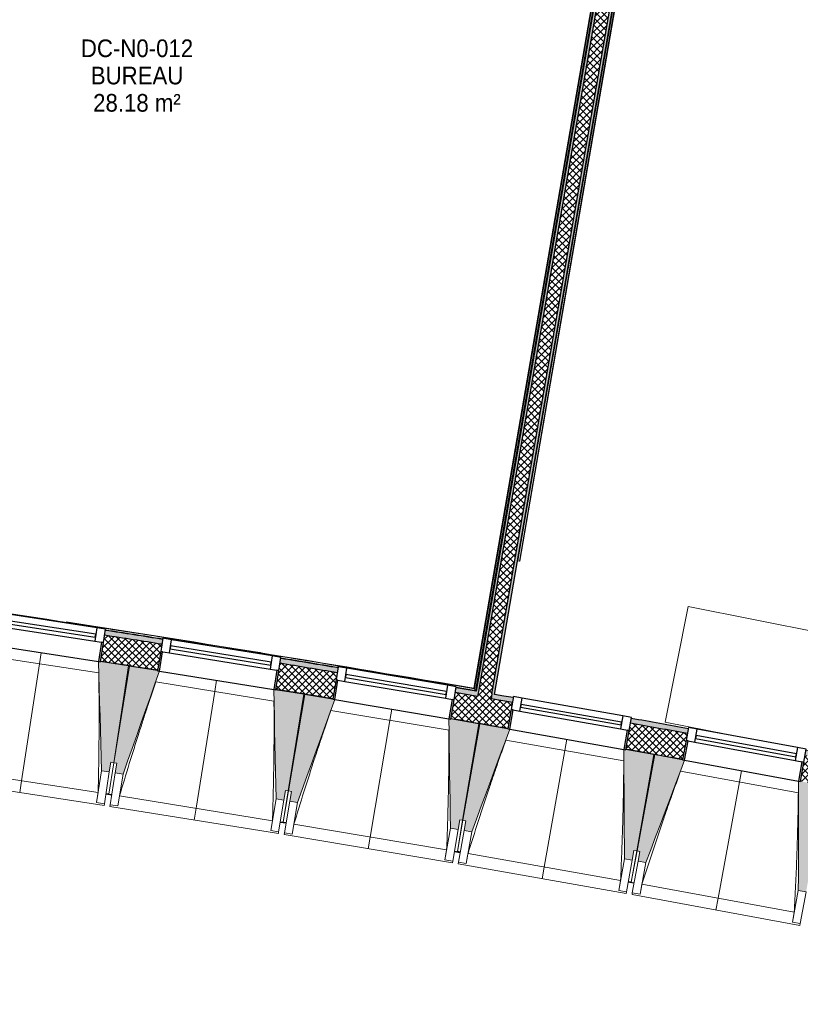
# Model space of a CAD drawing. Header units: millimetres. Extents: x 1909 to 61055, y -36590 to 14615.
# Tile 18 of 49: x 37274 to 41252, y -32461 to -27445. Entities that reach past the tile are written whole.
import ezdxf

# ---------------------------------------------------------------- set-up
doc = ezdxf.new("R2010")
doc.units = ezdxf.units.MM
for name, color, linetype, lineweight in [('A-AREA-IDEN', 7, 'Continuous', 30), ('A-FLOR', 7, 'Continuous', 25), ('A-FLOR-HRAL', 7, 'Continuous', 18), ('A-GENM', 7, 'Continuous', 18), ('A-GLAZ', 7, 'Continuous', 25), ('A-WALL', 7, 'Continuous', 25), ('A-WALL-PATT', 7, 'Continuous', 25), ('I-WALL', 7, 'Continuous', 25), ('Q-CASE', 7, 'Continuous', 18), ('S-BEAM', 7, 'Continuous', 18)]:
    doc.layers.add(name, color=color, linetype=linetype, lineweight=lineweight)
doc.styles.add('Arial_1', font='arial.ttf', dxfattribs={"width": 0.9, "height": 90})
pattern_1 = [(45, (0, 0), (-17.67767, 17.67767), []), (135, (0, 0), (-17.67767, -17.67767), [])]

# ---------------------------------------------------------------- blocks, each defined once
blk = doc.blocks.new('XXX_VIDE FENETRE - 590-389517-2021_015_1111_DCE_1_50_N0 FINI_SSI_CMSI')
at = {"layer": 'A-GLAZ'}
for p, q in [((-305.1, 0), (-305.1, -100)), ((-295.1, 0), (-305.1, 0)), ((295.1, 0), (-295.1, 0)), ((-295.1, -100), (-295.1, 0)), ((305.1, 0), (295.1, 0)), ((295.1, 0), (295.1, -100)), ((305.1, -100), (305.1, 0)), ((-305.1, -100), (-295.1, -100)), ((-260.1, -100), (-305.1, -100)), ((-305.1, -100), (-305.1, -167.5)), ((-260.1, -167.5), (-260.1, -100)), ((260.1, -100), (-260.1, -100)), ((260.1, -100), (260.1, -167.5)), ((305.1, -100), (260.1, -100)), ((295.1, -100), (305.1, -100)), ((305.1, -167.5), (305.1, -100)), ((-305.1, -167.5), (-260.1, -167.5)), ((-260.1, -167.5), (260.1, -167.5)), ((260.1, -167.5), (305.1, -167.5))]:
    blk.add_line(p, q, dxfattribs=at)
at = {"layer": 'A-GLAZ', "color": 173, "true_color": 0x5c63b1}
for p, q in [((260.1, -120), (-260.1, -120)), ((-260.1, -120), (-260.1, -135)), ((-260.1, -135), (260.1, -135)), ((260.1, -135), (260.1, -120))]:
    blk.add_line(p, q, dxfattribs=at)
blk = doc.blocks.new('Garde-corps - Garde-corps-509925-2021_015_1111_DCE_1_50_N0 FINI_SSI_CMSI')
at = {"layer": 'A-FLOR-HRAL'}
for p, q in [((801, -25794.3), (-70.1, -30850.8)), ((802.7, -25794.5), (-68.8, -30852.7)), ((804.4, -25794.8), (-67.3, -30854.7)), ((811.4, -25796), (-61.5, -30862.9)), ((-1157, -30668.9), (-1170.6, -30666.7)), ((-1030.9, -30703.2), (-1053.8, -30699.5)), ((-800.1, -30738.5), (-840, -30732.3)), ((-70.1, -30850.8), (-346.3, -30808.3)), ((-70.1, -30850.8), (-259.8, -30818.3)), ((-61.5, -30862.9), (-160.1, -30847.7)), ((-61.5, -30862.9), (-159.8, -30846))]:
    blk.add_line(p, q, dxfattribs=at)
at = {"layer": 'A-FLOR-HRAL', "flags": 128}
blk.add_lwpolyline([(-67.3, -30854.7), (-64.4, -30858.8), (-61.5, -30862.9)], dxfattribs=at)
at = {"layer": 'A-FLOR-HRAL'}
for radius, start, end in [(125935, 80.251097, 82.25963), (125936.7, 80.251889, 81.210417), (125927.8, 80.983066, 81.117624), (125927.8, 80.570873, 80.705431)]:
    blk.add_arc((-21392, -154971), radius, start, end, dxfattribs=at)
for points, knots in [([(-70.1, -30850.8), (-70.1, -30850.8), (-70.1, -30850.8), (-70, -30850.9), (-69.9, -30851), (-69.8, -30851.1), (-69.7, -30851.3), (-69.6, -30851.5), (-69.4, -30851.7), (-69.3, -30851.9), (-69.1, -30852.2), (-68.9, -30852.4), (-68.8, -30852.6), (-68.8, -30852.7)], [0.075, 0.075, 0.075, 0.075, 0.15, 0.2125, 0.275, 0.35, 0.425, 0.5, 0.6, 0.7, 0.775, 0.85, 1, 1, 1, 1]), ([(-61.5, -30862.9), (-61.5, -30862.9), (-61.5, -30862.9), (-61.5, -30863), (-61.4, -30863), (-61.4, -30863.1), (-61.3, -30863.2), (-61.3, -30863.3), (-61.2, -30863.4), (-61.1, -30863.5), (-61, -30863.6), (-60.9, -30863.7), (-60.9, -30863.8), (-60.8, -30864), (-60.7, -30864.1), (-60.6, -30864.3), (-60.4, -30864.4), (-60.3, -30864.6), (-60.2, -30864.8), (-59.9, -30865.1), (-59.5, -30865.7), (-59.2, -30866.1), (-59.1, -30866.4)], [0, 0, 0, 0, 0.071429, 0.107143, 0.142857, 0.178571, 0.214286, 0.25, 0.285714, 0.321429, 0.357143, 0.392857, 0.428571, 0.464286, 0.5, 0.535714, 0.571429, 0.607143, 0.642857, 0.714286, 0.857143, 1, 1, 1, 1])]:
    blk.add_open_spline(points, degree=3, knots=knots, dxfattribs=at)
blk = doc.blocks.new('Garde-corps - Garde-corps-513392-2021_015_1111_DCE_1_50_N0 FINI_SSI_CMSI')
at = {"layer": 'A-FLOR-HRAL'}
for p, q in [((154.7, -30202.5), (886.9, -25952.8)), ((161.8, -30203.7), (893.9, -25954.2)), ((163.5, -30204), (895.6, -25954.5)), ((165.1, -30204.3), (897.2, -25954.8)), ((151.8, -30202), (154.7, -30202.5)), ((161.8, -30203.7), (154.7, -30202.5)), ((163.5, -30204), (161.8, -30203.7)), ((163.5, -30204), (165.1, -30204.3))]:
    blk.add_line(p, q, dxfattribs=at)
blk = doc.blocks.new('72_SOUS EVIER - Type A-516873-2021_015_1111_DCE_1_50_N0 FINI_SSI_CMSI')
at = {"layer": 'Q-CASE', "color": 8, "true_color": 0x808080}
for p, q in [((475.8, 0), (612.7, 0)), ((914.6, 0), (1344.7, 0)), ((1344.7, 0), (1344.7, -600)), ((-1249.5, -600), (1344.7, -600))]:
    blk.add_line(p, q, dxfattribs=at)
blk = doc.blocks.new('B02_ARC_rvt-1-2021_015_1111_DCE_1_50_N0 FINI_SSI_CMSI')
at = {"layer": 'A-WALL-PATT', "true_color": 0xdadada}
h = blk.add_hatch(color=254, dxfattribs=at)
h.paths.add_polyline_path([(-46.8, -30868.5), (825.4, -25806.4), (859.8, -25812.4), (862, -25800), (815.2, -25792), (-59.1, -30866.4), (-52.9, -30867.4)])
h.paths.add_polyline_path([(1033.6, -24804), (1035.7, -24791.7), (1001.2, -24785.7), (1004.3, -24767.5), (992, -24765.3), (986.8, -24795.9), (1001.2, -24798.4)])
at = {"layer": 'A-WALL-PATT', "lineweight": 18}
h = blk.add_hatch(dxfattribs=at)
h.set_pattern_fill('FP_1', color=256, style=0, pattern_type=2)
h.set_pattern_definition(pattern_1)
h.paths.add_polyline_path([(18, -30905), (894.3, -25818.3), (825.4, -25806.4), (-51, -30893.1), (-16.5, -30899.1)])
h.paths.add_polyline_path([(1070.2, -24797.6), (1075.4, -24767.3), (1006.5, -24755.2), (1001.2, -24785.7), (1058.2, -24795.6)])
at = {"layer": 'A-WALL-PATT', "lineweight": 5, "true_color": 0xdadada}
h = blk.add_hatch(color=254, dxfattribs=at)
h.paths.add_polyline_path([(34.5, -30882.5), (886.1, -25939.9), (873.8, -25937.6), (22.2, -30880.4), (28.4, -30881.4)])
h.paths.add_polyline_path([(897.9, -25871), (908.8, -25808.1), (862, -25800), (859.8, -25812.4), (894.3, -25818.3), (885.7, -25868.6), (894.3, -25870.3)])
h.paths.add_polyline_path([(1080.4, -24812.1), (1085.6, -24781.8), (1073.3, -24779.7), (1070.2, -24797.6), (1035.7, -24791.7), (1033.6, -24804), (1070.2, -24810.3)])
at = {"layer": 'A-WALL-PATT', "lineweight": 18}
h = blk.add_hatch(dxfattribs=at)
h.set_pattern_fill('FP_1', color=256, style=0, pattern_type=2)
h.set_pattern_definition(pattern_1)
h.paths.add_polyline_path([(7036.9, -32461.5), (7067.4, -32330), (6938.6, -32300.2), (6908.5, -32431.8), (7003.8, -32453.8)])
h.paths.add_polyline_path([(6313.7, -32295.9), (6343.7, -32164.3), (6055.4, -32099.5), (6026.3, -32231.3), (6313.3, -32295.8)])
h.paths.add_polyline_path([(5430.4, -32099.8), (5459.5, -31967.9), (5170.7, -31905.2), (5142.5, -32037.3), (5430.1, -32099.7)])
h.paths.add_polyline_path([(4545.8, -31910), (4573.9, -31777.9), (4284.7, -31717.3), (4257.5, -31849.6), (4545.4, -31909.9)])
h.paths.add_polyline_path([(3659.8, -31726.6), (3687, -31594.3), (3571.3, -31570.9), (3545.1, -31703.3), (3629.1, -31720.3)])
h.paths.add_polyline_path([(3445.1, -31683.1), (3471.3, -31550.7), (3397.3, -31535.8), (3371.1, -31668.2), (3434.3, -31680.9)])
h.paths.add_polyline_path([(2772.5, -31549.5), (2798.8, -31417.1), (2507.7, -31360.5), (2483.4, -31493.3), (2772.2, -31549.5)])
h.paths.add_polyline_path([(1884, -31378.9), (1908.3, -31246.1), (1618.8, -31191.9), (1594.4, -31324.7), (1883.3, -31378.7)])
h.paths.add_polyline_path([(994.2, -31214.6), (1018.6, -31081.8), (727.7, -31029.6), (704.3, -31162.5), (993.9, -31214.6)])
h.paths.add_polyline_path([(103.4, -31056.8), (126.8, -30923.8), (-164.5, -30873.7), (-186.9, -31006.8), (103, -31056.7)])
h.paths.add_polyline_path([(-788.7, -30905.3), (-766.2, -30772.2), (-1057.8, -30724.2), (-1079.3, -30857.4), (-789, -30905.3)])
h.paths.add_polyline_path([(-1681.7, -30760.3), (-1660.2, -30627.1), (-1952.2, -30581.1), (-1972.7, -30714.5), (-1682, -30760.3)])
h.paths.add_polyline_path([(-2575.8, -30621.8), (-2555.3, -30488.3), (-2847.5, -30444.4), (-2867.1, -30578), (-2576.1, -30621.7)])
h.paths.add_polyline_path([(-3470.9, -30489.6), (-3451.3, -30356), (-3743.9, -30314.3), (-3762.5, -30448), (-3471.1, -30489.6)])
h.paths.add_polyline_path([(-4366.9, -30363.9), (-4348.3, -30230.2), (-4641.1, -30190.5), (-4658.8, -30324.4), (-4367.1, -30363.9)])
h.paths.add_polyline_path([(-5263.7, -30244.6), (-5246.1, -30110.8), (-5539.2, -30073.2), (-5555.9, -30207.2), (-5264, -30244.6)])
h.paths.add_polyline_path([(-6161.5, -30131.8), (-6144.8, -29997.9), (-6438.2, -29962.4), (-6453.9, -30096.5), (-6161.7, -30131.8)])
h.paths.add_polyline_path([(-7060, -30025.5), (-7044.2, -29891.4), (-7337.9, -29858.1), (-7352.6, -29992.3), (-7060.2, -30025.5)])
h.paths.add_polyline_path([(-7959.2, -29925.6), (-7944.4, -29791.4), (-8238.3, -29760.2), (-8252, -29894.5), (-7959.4, -29925.6)])
h.paths.add_polyline_path([(-8859.1, -29832.2), (-8845.3, -29697.9), (-9139.4, -29668.8), (-9152.3, -29803.2), (-8859.3, -29832.2)])
h.paths.add_polyline_path([(-9759.7, -29745.3), (-9746.9, -29610.9), (-10041.2, -29583.9), (-10053, -29718.4), (-9759.8, -29745.3)])
h.paths.add_polyline_path([(-10660.9, -29664.9), (-10649, -29530.4), (-10943.5, -29505.5), (-10954.4, -29640.1), (-10661, -29664.9)])
h.paths.add_polyline_path([(-11562.6, -29590.9), (-11551.7, -29456.3), (-11846.4, -29433.6), (-11856.3, -29568.2), (-11562.7, -29590.9)])
h.paths.add_polyline_path([(-12464.9, -29523.4), (-12455, -29388.8), (-12749.7, -29368.2), (-12758.7, -29502.9), (-12465, -29523.4)])
h.paths.add_polyline_path([(-13367.6, -29462.5), (-13358.6, -29327.8), (-13405.4, -29324.8), (-13413.8, -29459.5), (-13367.7, -29462.5)])
at = {"layer": 'A-WALL-PATT', "lineweight": 5, "true_color": 0xdadada}
h = blk.add_hatch(color=254, dxfattribs=at)
h.paths.add_polyline_path([(7067.4, -32330), (7073.1, -32305.6), (6944.2, -32275.8), (6938.6, -32300.2), (7008.6, -32316.3)])
h.paths.add_polyline_path([(6343.7, -32164.3), (6349.3, -32139.9), (6060.8, -32075.1), (6055.4, -32099.5), (6335.6, -32162.5)])
h.paths.add_polyline_path([(5459.5, -31967.9), (5464.9, -31943.5), (5175.9, -31880.8), (5170.7, -31905.2), (5451.7, -31966.2)])
h.paths.add_polyline_path([(4573.9, -31777.9), (4579.2, -31753.5), (4289.7, -31692.8), (4284.7, -31717.3), (4566.3, -31776.3)])
h.paths.add_polyline_path([(3687, -31594.3), (3692, -31569.8), (3576.1, -31546.3), (3571.3, -31570.9), (3683, -31593.5)])
h.paths.add_polyline_path([(3471.3, -31550.7), (3476.1, -31526.2), (3402.2, -31511.3), (3397.3, -31535.8), (3470, -31550.4)])
h.paths.add_polyline_path([(2798.8, -31417.1), (2803.6, -31392.6), (2512.2, -31335.9), (2507.7, -31360.5), (2791.6, -31415.7)])
h.paths.add_polyline_path([(1908.3, -31246.1), (1912.8, -31221.5), (1623.3, -31167.3), (1618.8, -31191.9), (1901.3, -31244.8)])
h.paths.add_polyline_path([(1018.6, -31081.8), (1023.1, -31057.3), (732.1, -31005), (727.7, -31029.6), (1012, -31080.6)])
h.paths.add_polyline_path([(126.8, -30923.8), (131.1, -30899.2), (22.2, -30880.4), (18, -30905), (120.4, -30922.7)])
h.paths.add_polyline_path([(-51, -30893.1), (-46.8, -30868.5), (-160.3, -30849), (-164.5, -30873.7), (-52.9, -30892.8)])
h.paths.add_polyline_path([(-766.2, -30772.2), (-762, -30747.6), (-1053.8, -30699.5), (-1057.8, -30724.2), (-772.3, -30771.2)])
h.paths.add_polyline_path([(-1660.2, -30627.1), (-1656.2, -30602.4), (-1948.4, -30556.4), (-1952.2, -30581.1), (-1666.1, -30626.1)])
h.paths.add_polyline_path([(-2555.3, -30488.3), (-2551.5, -30463.6), (-2843.9, -30419.7), (-2847.5, -30444.4), (-2560.9, -30487.5)])
h.paths.add_polyline_path([(-3451.3, -30356), (-3447.7, -30331.3), (-3740.4, -30289.5), (-3743.9, -30314.3), (-3456.6, -30355.3)])
h.paths.add_polyline_path([(-4348.3, -30230.2), (-4344.8, -30205.4), (-4454.3, -30190.5), (-4457.6, -30215.3), (-4353.3, -30229.5)])
h.paths.add_polyline_path([(-4527, -30205.9), (-4523.7, -30181.1), (-4637.9, -30165.7), (-4641.1, -30190.5), (-4529.9, -30205.5)])
h.paths.add_polyline_path([(-5246.1, -30110.8), (-5242.8, -30086), (-5536.1, -30048.4), (-5539.2, -30073.2), (-5250.9, -30110.2)])
h.paths.add_polyline_path([(-6144.8, -29997.9), (-6141.7, -29973.1), (-6435.3, -29937.6), (-6438.2, -29962.4), (-6149.3, -29997.3)])
h.paths.add_polyline_path([(-7044.2, -29891.4), (-7041.3, -29866.6), (-7335.1, -29833.2), (-7337.9, -29858.1), (-7045.9, -29891.2)])
h.paths.add_polyline_path([(-7944.4, -29791.4), (-7941.7, -29766.6), (-8235.8, -29735.4), (-8238.3, -29760.2), (-7948.4, -29791)])
h.paths.add_polyline_path([(-8845.3, -29697.9), (-8842.8, -29673.1), (-8952.7, -29662.1), (-8955.2, -29687), (-8849.1, -29697.6)])
h.paths.add_polyline_path([(-9024.8, -29680.1), (-9022.4, -29655.2), (-9137, -29643.9), (-9139.4, -29668.8), (-9028.6, -29679.7)])
h.paths.add_polyline_path([(-9746.9, -29610.9), (-9744.5, -29586), (-10039, -29559), (-10041.2, -29583.9), (-9750.3, -29610.6)])
h.paths.add_polyline_path([(-10649, -29530.4), (-10646.8, -29505.5), (-10941.5, -29480.6), (-10943.5, -29505.5), (-10652.2, -29530.1)])
h.paths.add_polyline_path([(-11551.7, -29456.3), (-11549.7, -29431.4), (-11844.5, -29408.7), (-11846.4, -29433.6), (-11554.7, -29456.1)])
h.paths.add_polyline_path([(-12454.9, -29388.8), (-12453.1, -29363.9), (-12748.1, -29343.2), (-12749.7, -29368.2), (-12457.6, -29388.6)])
h.paths.add_polyline_path([(-13358.6, -29327.8), (-13356.9, -29302.8), (-13378.9, -29301.4), (-13380.5, -29326.4), (-13361, -29327.6)])
at = {"layer": 'A-FLOR'}
for p, q in [((-1829.6, -30737), (-1824.9, -30737.7)), ((-1079.3, -30857.4), (-1061.4, -30860.4)), ((-44.3, -31031.3), (-39.2, -31032.1)), ((-4.1, -31038.2), (103.4, -31056.8)), ((847, -31188.1), (851.6, -31188.9))]:
    blk.add_line(p, q, dxfattribs=at)
blk.add_arc((-21392, -154971), 125764.8, 80.57106, 80.695165, dxfattribs=at)
at = {"layer": 'A-WALL'}
for p, q in [((815.2, -25792), (-59.1, -30866.4)), ((825.4, -25806.4), (-46.8, -30868.5)), ((22.2, -30880.4), (873.8, -25937.6)), ((34.5, -30882.5), (883.9, -25952.3)), ((-51, -30893.1), (-164.5, -30873.7)), ((-46.8, -30868.5), (-51, -30893.1)), ((22.2, -30880.4), (18, -30905)), ((126.8, -30923.8), (18, -30905))]:
    blk.add_line(p, q, dxfattribs=at)
for start, end in [(80.983098, 81.117595), (80.570904, 80.705402), (79.746518, 79.881015)]:
    blk.add_arc((-21392, -154971), 125899.8, start, end, dxfattribs=at)
at = {"layer": 'I-WALL', "flags": 128}
for points in [[(-59.1, -30866.4), (-109.7, -30857.7), (-160.3, -30849)], [(131.1, -30899.2), (82.8, -30890.8), (34.5, -30882.5)]]:
    blk.add_lwpolyline(points, dxfattribs=at)
at = {"layer": 'I-WALL'}
for radius, start, end in [(125924.8, 80.983069, 81.117621), (125924.8, 80.570876, 80.705428), (125764.8, 80.983254, 81.117453), (125764.8, 80.57106, 80.705259), (125764.8, 80.158866, 80.293065), (125924.8, 79.746489, 79.881041), (125764.8, 79.746672, 79.880871)]:
    blk.add_arc((-21392, -154971), radius, start, end, dxfattribs=at)
at = {"layer": 'A-FLOR-HRAL', "lineweight": 18}
for name in ['Garde-corps - Garde-corps-509925-2021_015_1111_DCE_1_50_N0 FINI_SSI_CMSI', 'Garde-corps - Garde-corps-513392-2021_015_1111_DCE_1_50_N0 FINI_SSI_CMSI']:
    blk.add_blockref(name, (0, 0), dxfattribs=at)
at = {"layer": 'A-GLAZ', "lineweight": 18}
for p, rotation in [((-2274.5, -30670), 171.249586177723), ((-1380.8, -30810.7), 170.8379516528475), ((-488.1, -30957.9), 170.4263171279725), ((403.5, -31111.5), 170.0146826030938), ((1294, -31271.4), 169.6030480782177)]:
    blk.add_blockref('XXX_VIDE FENETRE - 590-389517-2021_015_1111_DCE_1_50_N0 FINI_SSI_CMSI', p, dxfattribs=dict(at, rotation=rotation))
at = {"layer": 'Q-CASE', "lineweight": 18, "rotation": 168.8099662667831}
blk.add_blockref('72_SOUS EVIER - Type A-516873-2021_015_1111_DCE_1_50_N0 FINI_SSI_CMSI', (2224.7, -31284.8), dxfattribs=at)
blk = doc.blocks.new('20_MUR PREFA_01 - MODULE_01 B-3165811-2021_015_1111_DCE_1_50_N0 FINI_SSI_CMSI')
at = {"layer": 'A-GENM'}
for p, q in [((0, 722.1), (0, 661.4)), ((0, 661.4), (0, 58.5)), ((0, 0.7), (0, 58.5))]:
    blk.add_line(p, q, dxfattribs=at)
blk = doc.blocks.new('B02_DC_STR_rvt-1-2021_015_1111_DCE_1_50_N0 FINI_SSI_CMSI')
at = {"layer": 'S-BEAM', "lineweight": 5, "true_color": 0x787878}
for points in [[(-1928, -31277.9), (-1920.4, -31228.5), (-1905.6, -31230.7), (-1829.7, -30737.7), (-1972.9, -30715.7), (-1973, -30716.4), (-1982.9, -30714.9), (-1967.5, -31271.8), (-1936.9, -31276.5)], [(-1858, -31288.9), (-1672.2, -30763.7), (-1682, -30762.1), (-1682, -30761.4), (-1825, -30738.4), (-1904.4, -31230.8), (-1889.6, -31233.2), (-1897.5, -31282.6), (-1889.6, -31283.9)], [(-1038.6, -31421.1), (-1030.7, -31371.7), (-1015.9, -31374.1), (-936.4, -30881.7), (-1079.5, -30858.6), (-1079.6, -30859.3), (-1089.4, -30857.7), (-1078.1, -31414.7)], [(-968.8, -31432.7), (-779.1, -30908.8), (-789, -30907.1), (-789, -30906.4), (-931.7, -30882.4), (-1014.7, -31374.2), (-999.9, -31376.7), (-1008.2, -31426), (-999.9, -31427.4)], [(-150.3, -31570.7), (-142, -31521.4), (-127.2, -31523.9), (-44.3, -31032), (-187.1, -31007.9), (-187.3, -31008.6), (-197.1, -31007), (-189.8, -31564.1)], [(-80.5, -31582.8), (112.9, -31060.3), (103, -31058.6), (103, -31057.9), (-39.5, -31032.8), (-126, -31524), (-111.3, -31526.6), (-119.9, -31575.8), (-111.3, -31577.4)], [(736.9, -31726.7), (745.6, -31677.4), (760.3, -31680), (846.8, -31188.8), (704.1, -31163.7), (704, -31164.4), (694.2, -31162.6), (697.5, -31719.8)], [(806.6, -31739.3), (1003.7, -31218.2), (993.9, -31216.4), (993.9, -31215.7), (851.5, -31189.6), (761.5, -31680.2), (776.3, -31682.9), (767.2, -31732), (776.3, -31733.7)], [(1623, -31889), (1632, -31839.9), (1646.7, -31842.6), (1736.8, -31352), (1594.2, -31325.8), (1594.1, -31326.5), (1584.3, -31324.7), (1583.6, -31881.8)]]:
    blk.add_hatch(color=8, dxfattribs=at).paths.add_polyline_path(points)
at = {"layer": 'A-FLOR'}
for p, q in [((-1945.2, -31389.6), (-1915.6, -31394.3)), ((-1930.2, -31390.9), (-1945, -31388.7)), ((-1915.6, -31394.3), (-1930.4, -31392)), ((-1027, -31537.6), (-1056.6, -31532.8)), ((-1056.6, -31532.8), (-1027, -31537.6)), ((-139.6, -31687.3), (-169.1, -31682.2)), ((-169.1, -31682.2), (-139.6, -31687.3)), ((-139.4, -31686.2), (-154.1, -31683.6)), ((717.3, -31838.1), (746.8, -31843.4)), ((732.2, -31839.7), (717.5, -31837.1))]:
    blk.add_line(p, q, dxfattribs=at)
at = {"layer": 'S-BEAM'}
for p, q in [((-2566.2, -30625.1), (-1982.9, -30714.9)), ((-1981.6, -30773.5), (-2585, -30680.7)), ((-1829.7, -30737.7), (-1973, -30715.7)), ((-1905.6, -31230.7), (-1829.7, -30737.7)), ((-1825, -30738.4), (-1904.4, -31230.8)), ((-1681.9, -30761.5), (-1825, -30738.4)), ((-1672.1, -30763.7), (-1089.5, -30857.7)), ((-1088.7, -30916.4), (-1691.4, -30819.2)), ((-936.4, -30881.7), (-1079.6, -30858.6)), ((-1015.9, -31374.1), (-936.4, -30881.7)), ((-931.7, -30882.4), (-1014.7, -31374.2)), ((-788.8, -30906.5), (-931.7, -30882.4)), ((-779.1, -30908.8), (-197.1, -31007)), ((-196.7, -31065.6), (-798.7, -30964.1)), ((-44.3, -31032), (-187.2, -31007.9)), ((-127.2, -31523.9), (-44.3, -31032)), ((-39.5, -31032.8), (-126, -31524)), ((103.2, -31057.9), (-39.5, -31032.8)), ((112.9, -31060.3), (694.1, -31162.6)), ((694.1, -31221.3), (92.9, -31115.5)), ((846.8, -31188.8), (704, -31163.7)), ((760.3, -31680), (846.8, -31188.8)), ((851.5, -31189.6), (761.5, -31680.2)), ((994, -31215.7), (851.5, -31189.6)), ((-1905.6, -31230.7), (-1930.2, -31390.9)), ((-1930.2, -31390.8), (-1904.4, -31230.8)), ((-1928, -31277.9), (-1920.4, -31228.5)), ((-1920.4, -31228.5), (-1905.6, -31230.7)), ((-1904.4, -31230.8), (-1889.6, -31233.2)), ((-1889.6, -31233.2), (-1897.5, -31282.6)), ((1003.8, -31218.2), (1584.3, -31324.7)), ((-2765.2, -31263), (-1984.9, -31383.1)), ((-1967.5, -31271.8), (-1992.5, -31434.1)), ((-1967.5, -31271.8), (-1928, -31277.9)), ((-1928, -31277.9), (-1953, -31440.2)), ((-1923.7, -31444.7), (-1897.5, -31282.6)), ((-1897.5, -31282.6), (-1858, -31288.9)), ((-1884.2, -31451), (-1858, -31288.9)), ((1583.8, -31383.4), (983.4, -31273.2)), ((-2814.2, -31316.8), (-1954.3, -31449.1)), ((-1945.4, -31390.7), (-1930.5, -31393)), ((-1930.4, -31392), (-1930.5, -31393)), ((-1930.5, -31392.9), (-1915.7, -31395.3)), ((-1875.7, -31400.2), (-1096.3, -31525.9)), ((-1015.9, -31374.1), (-1041.7, -31534.2)), ((-1041.6, -31534.1), (-1014.7, -31374.2)), ((-1038.6, -31421.1), (-1030.7, -31371.7)), ((-1030.7, -31371.7), (-1015.9, -31374.1)), ((-1014.7, -31374.2), (-999.9, -31376.7)), ((-999.9, -31376.7), (-1008.2, -31426)), ((-1992.5, -31434.1), (-1992.5, -31433.8)), ((-1953, -31440.2), (-1992.5, -31434.1)), ((-1953, -31440.2), (-1954.3, -31449.1)), ((-1925.1, -31453.6), (-1923.7, -31444.7)), ((-1884.2, -31451), (-1923.7, -31444.7)), ((-1884.1, -31450.8), (-1884.2, -31451)), ((-1078.1, -31414.7), (-1104.3, -31576.8)), ((-1078.1, -31414.7), (-1038.6, -31421.1)), ((-1038.6, -31421.1), (-1064.8, -31583.2)), ((-1035.5, -31587.9), (-1008.2, -31426)), ((-1008.2, -31426), (-968.8, -31432.7)), ((-996.1, -31594.6), (-968.8, -31432.7)), ((-1925.1, -31453.6), (-1066.2, -31592.1)), ((-1056.8, -31533.8), (-1042, -31536.2)), ((-1041.9, -31535.6), (-1042, -31536.2)), ((-1042, -31536.1), (-1027.2, -31538.6)), ((-987.3, -31543.8), (-208.7, -31675.1)), ((-127.2, -31523.9), (-154.2, -31683.7)), ((-154.1, -31683.6), (-126, -31524)), ((-150.3, -31570.7), (-142, -31521.4)), ((-142, -31521.4), (-127.2, -31523.9)), ((-126, -31524), (-111.3, -31526.6)), ((-111.3, -31526.6), (-119.9, -31575.8)), ((-1104.3, -31576.8), (-1104.3, -31576.6)), ((-1064.8, -31583.2), (-1104.3, -31576.8)), ((-1064.8, -31583.2), (-1066.2, -31592.1)), ((-1037, -31596.9), (-1035.5, -31587.9)), ((-1037, -31596.9), (-179.1, -31741.5)), ((-996.1, -31594.6), (-1035.5, -31587.9)), ((-996, -31594.3), (-996.1, -31594.6)), ((-189.8, -31564.1), (-217.1, -31726)), ((-189.8, -31564.1), (-150.3, -31570.7)), ((-150.3, -31570.7), (-177.6, -31732.6)), ((-148.4, -31737.6), (-119.9, -31575.8)), ((-119.9, -31575.8), (-80.5, -31582.8)), ((-109, -31744.5), (-80.5, -31582.8)), ((-169.3, -31683.3), (-154.5, -31685.8)), ((-154.5, -31685.7), (-154.4, -31684.8)), ((-154.4, -31684.8), (-154.5, -31685.8)), ((-154.5, -31685.7), (-139.7, -31688.3)), ((-99.8, -31693.7), (677.7, -31830.6)), ((760.3, -31680), (732.2, -31839.7)), ((732.3, -31839.6), (761.5, -31680.2)), ((736.9, -31726.7), (745.6, -31677.4)), ((745.6, -31677.4), (760.3, -31680)), ((761.5, -31680.2), (776.3, -31682.9)), ((776.3, -31682.9), (767.2, -31732)), ((-217.1, -31726), (-217.1, -31725.7)), ((-177.6, -31732.6), (-217.1, -31726)), ((-177.6, -31732.6), (-179.1, -31741.5)), ((-150, -31746.5), (-148.4, -31737.6)), ((-150, -31746.5), (706.8, -31897.3)), ((-109, -31744.5), (-148.4, -31737.6)), ((-108.9, -31744.2), (-109, -31744.5)), ((697.5, -31719.8), (669, -31881.5)), ((697.5, -31719.8), (736.9, -31726.7)), ((736.9, -31726.7), (708.4, -31888.4)), ((737.6, -31893.6), (767.2, -31732)), ((767.2, -31732), (806.6, -31739.3)), ((777, -31900.8), (806.6, -31739.3)), ((717.1, -31839.2), (731.9, -31841.8)), ((732, -31840.8), (731.9, -31841.8)), ((731.9, -31841.7), (746.6, -31844.4)), ((786.5, -31850.1), (1563.1, -31992.6)), ((669, -31881.5), (669, -31881.2)), ((708.4, -31888.4), (669, -31881.5)), ((708.4, -31888.4), (706.8, -31897.3)), ((736, -31902.5), (737.6, -31893.6)), ((736, -31902.5), (1591.7, -32059.5)), ((777, -31900.8), (737.6, -31893.6)), ((777, -31900.5), (777, -31900.8)), ((1583.6, -31881.8), (1554, -32043.3)), ((1583.6, -31881.8), (1623, -31889)), ((1623, -31889), (1593.3, -32050.6)), ((1554, -32043.3), (1554, -32043.1)), ((1593.3, -32050.6), (1554, -32043.3)), ((1593.3, -32050.6), (1591.7, -32059.5))]:
    blk.add_line(p, q, dxfattribs=at)
at = {"layer": 'S-BEAM', "flags": 128}
for points in [[(-1982.9, -30714.2), (-1981, -30783.9), (-1979, -30853.6), (-1977.1, -30923.3), (-1975.2, -30993), (-1973.3, -31062.7), (-1971.4, -31132.4), (-1969.4, -31202.1), (-1967.5, -31271.8)], [(-1858, -31288.9), (-1834.8, -31223.2), (-1811.5, -31157.5), (-1788.3, -31091.7), (-1765, -31026), (-1741.7, -30960.3), (-1718.5, -30894.5), (-1695.2, -30828.8), (-1671.9, -30763.1)], [(-1089.5, -30857), (-1088, -30926.7), (-1086.6, -30996.4), (-1085.2, -31066.2), (-1083.8, -31135.9), (-1082.4, -31205.6), (-1081, -31275.3), (-1079.5, -31345), (-1078.1, -31414.7)], [(-968.8, -31432.7), (-945, -31367.1), (-921.3, -31301.5), (-897.6, -31236), (-873.8, -31170.4), (-850.1, -31104.8), (-826.4, -31039.3), (-802.6, -30973.7), (-778.9, -30908.1)], [(-197.1, -31006.3), (-196.2, -31076), (-195.3, -31145.7), (-194.3, -31215.4), (-193.4, -31285.2), (-192.5, -31354.9), (-191.6, -31424.6), (-190.7, -31494.3), (-189.8, -31564.1)], [(-80.5, -31582.8), (-56.3, -31517.4), (-32.1, -31452), (-7.9, -31386.6), (16.3, -31321.2), (40.5, -31255.8), (64.7, -31190.4), (88.9, -31125), (113.1, -31059.6)], [(694.2, -31161.9), (694.6, -31231.7), (695, -31301.4), (695.4, -31371.1), (695.8, -31440.8), (696.2, -31510.6), (696.7, -31580.3), (697.1, -31650), (697.5, -31719.8)], [(806.6, -31739.3), (831.3, -31674), (855.9, -31608.8), (880.6, -31543.6), (905.3, -31478.4), (930, -31413.2), (954.6, -31348), (979.3, -31282.7), (1004, -31217.5)], [(1584.3, -31324), (1584.2, -31393.7), (1584.1, -31463.5), (1584, -31533.2), (1584, -31602.9), (1583.9, -31672.6), (1583.8, -31742.4), (1583.7, -31812.1), (1583.6, -31881.8)], [(-1992.5, -31433.8), (-1991, -31423.7), (-1989.5, -31413.5), (-1987.9, -31403.4), (-1986.4, -31393.2), (-1984.9, -31383.1)], [(-1875.7, -31400.2), (-1877.4, -31410.3), (-1879.1, -31420.4), (-1880.8, -31430.5), (-1882.4, -31440.7), (-1884.1, -31450.8)], [(-1104.3, -31576.6), (-1102.7, -31566.4), (-1101.1, -31556.3), (-1099.5, -31546.2), (-1097.9, -31536), (-1096.3, -31525.9)], [(-987.3, -31543.8), (-989, -31553.9), (-990.8, -31564), (-992.5, -31574.1), (-994.2, -31584.2), (-996, -31594.3)], [(-217.1, -31725.7), (-215.4, -31715.6), (-213.7, -31705.5), (-212.1, -31695.3), (-210.4, -31685.2), (-208.7, -31675.1)], [(-99.8, -31693.7), (-101.7, -31703.8), (-103.5, -31713.9), (-105.3, -31724), (-107.1, -31734.1), (-108.9, -31744.2)], [(669, -31881.2), (670.8, -31871.1), (672.5, -31861), (674.3, -31850.9), (676, -31840.8), (677.7, -31830.6)], [(786.5, -31850.1), (784.6, -31860.2), (782.7, -31870.3), (780.8, -31880.3), (778.9, -31890.4), (777, -31900.5)], [(1554, -32043.1), (1555.8, -32033), (1557.6, -32022.9), (1559.4, -32012.8), (1561.2, -32002.7), (1563.1, -31992.6)]]:
    blk.add_lwpolyline(points, dxfattribs=at)
at = {"layer": 'S-BEAM'}
for points, knots in [([(-1984.9, -31383.1), (-1983.8, -31337.1), (-1982.4, -31268.2), (-1981.1, -31176.3), (-1980.3, -31101.6), (-1979.9, -31021.1), (-1980, -30934.8), (-1980.6, -30852.2), (-1981.3, -30798.5), (-1981.8, -30773.5)], [0, 0, 0, 0, 0.2222222, 0.3333333, 0.4444444, 0.5833333, 0.7222222, 0.8611111, 0.9816328, 0.9816328, 0.9816328, 0.9816328]), ([(-1691.2, -30819.2), (-1704.9, -30859.2), (-1725.7, -30921), (-1753.2, -31005), (-1776.1, -31076.1), (-1800.4, -31152.8), (-1834.5, -31262.6), (-1859.4, -31345.1), (-1875.7, -31400.2)], [0.0183454, 0.0183454, 0.0183454, 0.0183454, 0.2222222, 0.3333333, 0.4444444, 0.5833333, 0.7222222, 1, 1, 1, 1]), ([(-1096.3, -31525.9), (-1094.9, -31479.9), (-1093, -31411), (-1091, -31319.2), (-1089.7, -31244.4), (-1088.7, -31163.9), (-1088.2, -31077.7), (-1088.2, -30995.1), (-1088.5, -30941.3), (-1088.8, -30916.4)], [0, 0, 0, 0, 0.2222222, 0.3333333, 0.4444444, 0.5833333, 0.7222222, 0.8611111, 0.9816328, 0.9816328, 0.9816328, 0.9816328]), ([(-798.6, -30964.1), (-812.5, -31004), (-833.8, -31065.7), (-861.9, -31149.5), (-885.3, -31220.4), (-910.1, -31297), (-945, -31406.5), (-970.5, -31488.8), (-987.3, -31543.8)], [0.0183454, 0.0183454, 0.0183454, 0.0183454, 0.2222222, 0.3333333, 0.4444444, 0.5833333, 0.7222222, 1, 1, 1, 1]), ([(-208.7, -31675.1), (-207, -31629.1), (-204.6, -31560.3), (-202, -31468.4), (-200.1, -31393.7), (-198.6, -31313.2), (-197.4, -31226.9), (-196.8, -31144.4), (-196.8, -31090.6), (-196.8, -31065.6)], [0, 0, 0, 0, 0.2222222, 0.3333333, 0.4444444, 0.5833333, 0.7222222, 0.8611111, 0.9816328, 0.9816328, 0.9816328, 0.9816328]), ([(93, -31115.5), (78.8, -31155.2), (57.1, -31216.8), (28.4, -31300.3), (4.4, -31371.1), (-20.9, -31447.5), (-56.6, -31556.8), (-82.7, -31638.9), (-99.8, -31693.7)], [0.0183454, 0.0183454, 0.0183454, 0.0183454, 0.2222222, 0.3333333, 0.4444444, 0.5833333, 0.7222222, 1, 1, 1, 1]), ([(677.7, -31830.6), (679.8, -31784.7), (682.7, -31715.9), (686, -31624), (688.3, -31549.3), (690.5, -31468.8), (692.3, -31382.6), (693.4, -31300), (693.9, -31246.3), (694, -31221.3)], [0, 0, 0, 0, 0.2222222, 0.3333333, 0.4444444, 0.5833333, 0.7222222, 0.8611111, 0.9816328, 0.9816328, 0.9816328, 0.9816328]), ([(983.5, -31273.2), (969, -31312.9), (946.9, -31374.3), (917.5, -31457.6), (893.1, -31528.2), (867.1, -31604.4), (830.7, -31713.5), (804, -31795.4), (786.5, -31850.1)], [0.0183454, 0.0183454, 0.0183454, 0.0183454, 0.2222222, 0.3333333, 0.4444444, 0.5833333, 0.7222222, 1, 1, 1, 1]), ([(1563.1, -31992.6), (1565.5, -31946.7), (1568.9, -31877.8), (1572.8, -31786), (1575.7, -31711.3), (1578.4, -31630.9), (1580.8, -31544.6), (1582.6, -31462.1), (1583.4, -31408.3), (1583.7, -31383.3)], [0, 0, 0, 0, 0.2222222, 0.3333333, 0.4444444, 0.5833333, 0.7222222, 0.8611111, 0.9816328, 0.9816328, 0.9816328, 0.9816328])]:
    blk.add_open_spline(points, degree=3, knots=knots, dxfattribs=at)
at = {"layer": 'S-BEAM', "color": 5, "lineweight": 25, "true_color": 0x0000ff}
for p, rotation in [((-2274.4, -30669.3), 171.2495861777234), ((-1380.7, -30810), 170.8379516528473), ((-488, -30957.2), 170.4263171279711), ((403.6, -31110.8), 170.0146826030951), ((1294.1, -31270.8), 169.603048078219)]:
    blk.add_blockref('20_MUR PREFA_01 - MODULE_01 B-3165811-2021_015_1111_DCE_1_50_N0 FINI_SSI_CMSI', p, dxfattribs=dict(at, rotation=rotation))

msp = doc.modelspace()

# ---------------------------------------------------------------- block references
at = {"lineweight": 5}
for name in ['B02_DC_STR_rvt-1-2021_015_1111_DCE_1_50_N0 FINI_SSI_CMSI', 'B02_ARC_rvt-1-2021_015_1111_DCE_1_50_N0 FINI_SSI_CMSI']:
    msp.add_blockref(name, (39658.7, 0), dxfattribs=at)

# ---------------------------------------------------------------- texts
at = {"layer": 'A-AREA-IDEN', "color": 8, "true_color": 0x808080, "char_height": 90, "attachment_point": 1, "style": 'Arial_1'}
for s, insert, width in [('DC-N0-012', (37585.9, -27545.8), 681.835), ('BUREAU', (37636.5, -27684.7), 562.785), ('28.18 m²', (37648.4, -27823.7), 530.316)]:
    msp.add_mtext(s, dxfattribs=dict(at, insert=insert, width=width))

doc.saveas('drawing.dxf')
